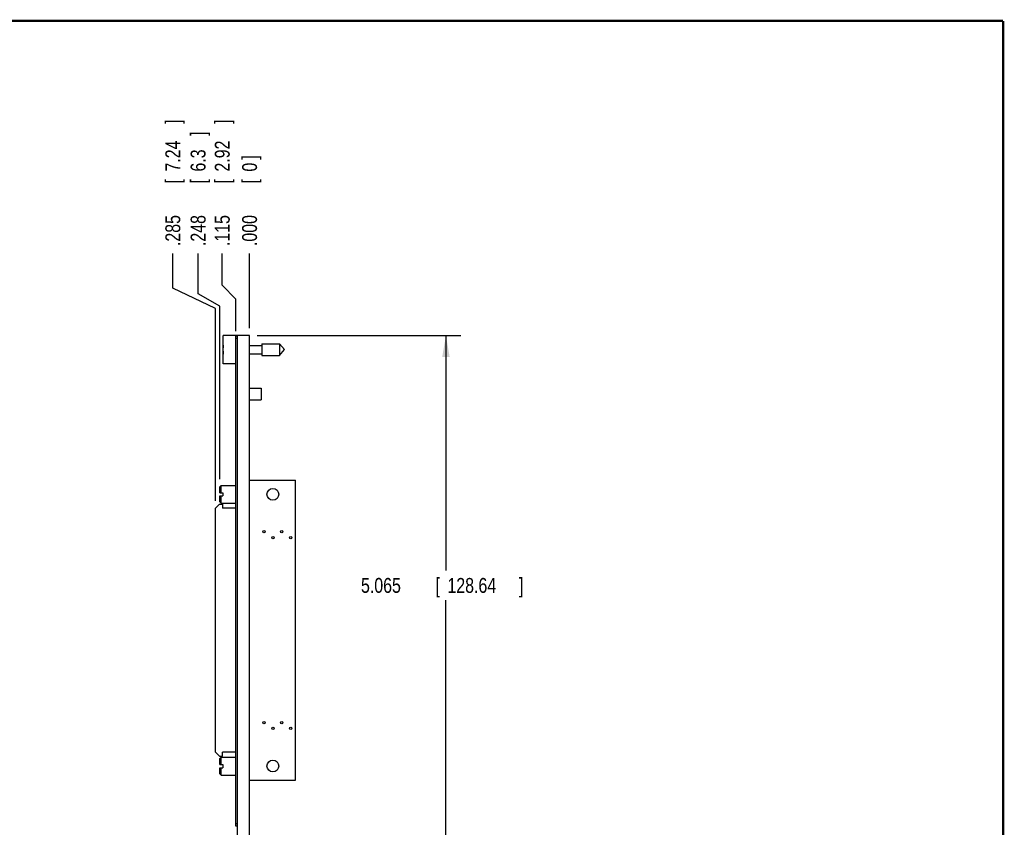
# Model space of a CAD drawing. Header units: inches. Extents: x 0.2 to 16.8, y 0.1 to 10.8.
# Tile 11 of 11: x 8.5 to 16.8, y 4 to 10.8. Entities that reach past the tile are written whole.
import ezdxf

# ---------------------------------------------------------------- set-up
doc = ezdxf.new("R2010")
doc.units = ezdxf.units.IN
doc.header["$LTSCALE"] = 0.935
doc.header["$MEASUREMENT"] = 0
doc.layers.get('0').update_dxf_attribs({"linetype": 'CONTINUOUS'})
doc.layers.add('DIMENSIONS', color=7, linetype='CONTINUOUS')
doc.styles.get("Standard").update_dxf_attribs({"font": 'txt', "width": 0.8})
doc.dimstyles.new('DIMSTYLE_1', dxfattribs={"dimtxt": 0.125, "dimasz": 0.18, "dimexe": 0.18, "dimexo": 0.0625, "dimgap": 0.09, "dimtad": 0, "dimtih": 1, "dimtoh": 1, "dimdec": 3, "dimzin": 4, "dimdsep": 46, "dimtxsty": 'STANDARD', "dimblk": '_FILLED', "dimblk1": '_FILLED', "dimblk2": '_FILLED', "dimcen": 0.09, "dimadec": 0, "dimazin": 0, "dimtp": 0.001, "dimtm": 0.001, "dimtfac": 1, "dimtdec": 3, "dimtofl": 0, "dimtmove": 0, "dimatfit": 3, "dimldrblk": '_FILLED', "dimfxl": 1, "dimtolj": 1, "dimtzin": 4, "dimarcsym": 0})
doc.dimstyles.new('DIMSTYLE_2', dxfattribs={"dimtxt": 0.125, "dimasz": 0.18, "dimexe": 0.18, "dimexo": 0.0625, "dimgap": 0.09, "dimtad": 0, "dimtih": 1, "dimtoh": 1, "dimdec": 3, "dimzin": 4, "dimdsep": 46, "dimtxsty": 'STANDARD', "dimblk": '_FILLED', "dimblk1": '_FILLED', "dimblk2": '_FILLED', "dimcen": 0.09, "dimadec": 0, "dimazin": 0, "dimtp": 0.001, "dimtm": 0.001, "dimtfac": 1, "dimtdec": 3, "dimtofl": 0, "dimtmove": 0, "dimatfit": 3, "dimldrblk": '_FILLED', "dimfxl": 1, "dimtolj": 1, "dimtzin": 4, "dimarcsym": 0})

# ---------------------------------------------------------------- blocks, each defined once
blk = doc.blocks.new('_FILLED')
at = {"color": 0, "linetype": 'BYBLOCK'}
blk.add_solid([(0, 0), (-1, 0.174), (-1, -0.174)], dxfattribs=at)
blk = doc.blocks.new('*D0')
at = {"layer": 'DIMENSIONS', "color": 2, "linetype": 'CONTINUOUS'}
for p, q in [((10.4908, 8.1188), (12.2008, 8.1188)), ((12.0758, 8.1188), (12.0758, 6.1475)), ((12.0758, 3.0541), (12.0758, 5.8975)), ((10.3923, 3.0541), (12.2008, 3.0541))]:
    blk.add_line(p, q, dxfattribs=at)
at = {"layer": 'DIMENSIONS', "color": 2, "linetype": 'CONTINUOUS', "xscale": 0.18, "yscale": 0.18, "zscale": 0.18}
for p, rotation in [((12.0758, 8.1188), 90), ((12.0758, 3.0541), 270)]:
    blk.add_blockref('_FILLED', p, dxfattribs=dict(at, rotation=rotation))
at = {"layer": 'DIMENSIONS', "color": 2, "linetype": 'CONTINUOUS', "width": 0.8}
for s, p in [('5.065', (11.3633, 5.96)), ('[', (11.9883, 5.96)), ('128.64', (12.0883, 5.96)), (']', (12.6883, 5.96))]:
    blk.add_text(s, height=0.125, dxfattribs=at).set_placement(p)
blk = doc.blocks.new('*D1')
at = {"layer": 'DIMENSIONS', "color": 2, "linetype": 'CONTINUOUS'}
for p, q in [((10.1993, 8.54), (10.1993, 8.8068)), ((10.3133, 8.4229), (10.1993, 8.54)), ((10.3133, 8.1553), (10.3133, 8.4229))]:
    blk.add_line(p, q, dxfattribs=at)
at = {"layer": 'DIMENSIONS', "color": 2, "linetype": 'CONTINUOUS', "width": 0.8}
for s, p in [(']', (10.2618, 9.8943)), ('2.92', (10.2618, 9.4943)), ('[', (10.2618, 9.3943)), ('.115', (10.2618, 8.8693))]:
    blk.add_text(s, height=0.125, rotation=90, dxfattribs=at).set_placement(p)
blk = doc.blocks.new('*D2')
at = {"layer": 'DIMENSIONS', "color": 2, "linetype": 'CONTINUOUS'}
for p, q in [((9.9964, 8.4697), (9.9964, 8.8068)), ((10.1803, 8.3644), (9.9964, 8.4697)), ((10.1803, 6.9133), (10.1803, 8.3644))]:
    blk.add_line(p, q, dxfattribs=at)
at = {"layer": 'DIMENSIONS', "color": 2, "linetype": 'CONTINUOUS', "width": 0.8}
for s, p in [(']', (10.0589, 9.7943)), ('6.3', (10.0589, 9.4943)), ('[', (10.0589, 9.3943)), ('.248', (10.0589, 8.8693))]:
    blk.add_text(s, height=0.125, rotation=90, dxfattribs=at).set_placement(p)
blk = doc.blocks.new('*D3')
at = {"layer": 'DIMENSIONS', "color": 2, "linetype": 'CONTINUOUS'}
blk.add_line((10.4283, 8.1813), (10.4283, 8.8068), dxfattribs=at)
at = {"layer": 'DIMENSIONS', "color": 2, "linetype": 'CONTINUOUS', "width": 0.8}
for s, p in [(']', (10.4908, 9.5943)), ('0', (10.4908, 9.4943)), ('[', (10.4908, 9.3943)), ('.000', (10.4908, 8.8693))]:
    blk.add_text(s, height=0.125, rotation=90, dxfattribs=at).set_placement(p)
blk = doc.blocks.new('*D17')
at = {"layer": 'DIMENSIONS', "color": 2, "linetype": 'CONTINUOUS'}
for p, q in [((9.7843, 8.5156), (9.7843, 8.8068)), ((10.1433, 8.3446), (9.7843, 8.5156)), ((10.1433, 6.7332), (10.1433, 8.3446))]:
    blk.add_line(p, q, dxfattribs=at)
at = {"layer": 'DIMENSIONS', "color": 2, "linetype": 'CONTINUOUS', "width": 0.8}
for s, p in [(']', (9.8468, 9.8943)), ('7.24', (9.8468, 9.4943)), ('[', (9.8468, 9.3943)), ('.285', (9.8468, 8.8693))]:
    blk.add_text(s, height=0.125, rotation=90, dxfattribs=at).set_placement(p)

msp = doc.modelspace()

# ---------------------------------------------------------------- linework, layer by layer
at = {"color": 7, "linetype": 'CONTINUOUS'}
for p, q in [((10.2083, 7.8823), (10.2083, 8.1193)), ((10.3283, 8.1193), (10.2083, 8.1193)), ((10.3133, 4.0028), (10.3133, 8.1128)), ((10.3283, 8.1128), (10.3133, 8.1128)), ((10.3283, 3.6758), (10.3283, 8.1188)), ((10.4283, 8.1188), (10.3283, 8.1188)), ((10.4283, 3.6758), (10.4283, 8.1188)), ((10.2083, 8.0146), (10.2062, 8.0146)), ((10.3283, 8.0928), (10.3133, 8.0928)), ((10.4283, 8.0359), (10.532, 8.0359)), ((10.532, 8.05), (10.532, 7.9516)), ((10.532, 8.05), (10.6801, 8.05)), ((10.6801, 8.05), (10.6801, 7.9516)), ((10.6801, 8.05), (10.7214, 8.0008)), ((10.2062, 7.9871), (10.2083, 7.9871)), ((10.4283, 7.9658), (10.532, 7.9658)), ((10.532, 7.9516), (10.6801, 7.9516)), ((10.6801, 7.9516), (10.7214, 8.0008)), ((10.3133, 7.8823), (10.2083, 7.8823)), ((10.4283, 7.6766), (10.5269, 7.6766)), ((10.5269, 7.6766), (10.5269, 7.5782)), ((10.4283, 7.5782), (10.5269, 7.5782)), ((10.1803, 6.8508), (10.1913, 6.8618)), ((10.1913, 6.8003), (10.1913, 6.8618)), ((10.1913, 6.8618), (10.3133, 6.8618)), ((10.4283, 6.905), (10.8126, 6.905)), ((10.8126, 4.3892), (10.8126, 6.905)), ((10.1803, 6.8003), (10.1803, 6.8508)), ((10.1803, 6.8003), (10.2033, 6.8003)), ((10.1803, 6.7228), (10.1803, 6.7733)), ((10.1803, 6.7733), (10.2033, 6.7733)), ((10.1913, 6.7118), (10.1913, 6.7733)), ((10.2033, 6.8003), (10.2033, 6.7733)), ((10.1433, 6.6707), (10.1767, 6.7042)), ((10.1767, 6.7042), (10.2023, 6.7042)), ((10.1803, 6.7228), (10.1913, 6.7118)), ((10.1913, 6.7118), (10.3133, 6.7118)), ((10.2023, 6.7042), (10.2023, 6.6707)), ((10.1433, 4.6235), (10.1433, 6.6707)), ((10.3133, 6.6707), (10.2023, 6.6707)), ((10.1433, 4.6235), (10.1767, 4.59)), ((10.1767, 4.59), (10.2023, 4.59)), ((10.1803, 4.5708), (10.1913, 4.5818)), ((10.1803, 4.5203), (10.1803, 4.5708)), ((10.1913, 4.5818), (10.3133, 4.5818)), ((10.1913, 4.5203), (10.1913, 4.5818)), ((10.3133, 4.6235), (10.2023, 4.6235)), ((10.2023, 4.59), (10.2023, 4.6235)), ((10.1803, 4.5203), (10.2033, 4.5203)), ((10.1803, 4.4933), (10.2033, 4.4933)), ((10.1803, 4.4428), (10.1803, 4.4933)), ((10.1913, 4.4318), (10.1913, 4.4933)), ((10.2033, 4.5203), (10.2033, 4.4933)), ((10.1803, 4.4428), (10.1913, 4.4318)), ((10.1913, 4.4318), (10.3133, 4.4318)), ((10.4283, 4.3892), (10.8126, 4.3892)), ((10.3283, 4.0228), (10.3133, 4.0228)), ((10.3283, 4.0028), (10.3133, 4.0028))]:
    msp.add_line(p, q, dxfattribs=at)
at = {"color": 7, "linetype": 'CONTINUOUS', "const_width": 0.02}
for points in [[(16.75, 10.7586), (0.25, 10.7586)], [(16.75, 0.2586), (16.75, 10.7586)]]:
    msp.add_lwpolyline(points, dxfattribs=at)
at = {"color": 7, "linetype": 'CONTINUOUS'}
for centre, radius in [((10.6238, 6.7868), 0.0492), ((10.5488, 6.4721), 0.00984), ((10.6988, 6.4721), 0.00984), ((10.6238, 6.4221), 0.00984), ((10.7738, 6.4221), 0.00984), ((10.5488, 4.8721), 0.00984), ((10.6988, 4.8721), 0.00984), ((10.6238, 4.8221), 0.00984), ((10.7738, 4.8221), 0.00984), ((10.6238, 4.5073), 0.0492)]:
    msp.add_circle(centre, radius, dxfattribs=at)
for start, end in [(172.94319, 177.47432), (182.52568, 187.0613)]:
    msp.add_arc((10.5186, 8.0008), 0.3127, start, end, dxfattribs=at)

# ---------------------------------------------------------------- dimensions: what is measured, and where the dimension line sits
at = {"layer": 'DIMENSIONS', "color": 2, "linetype": 'CONTINUOUS'}
for feature_location, offset, dtype, origin, picture, middle in [((10.1433, 6.7332), (-0.359, 2.0736), 0, (10.4283, 8.1188), '*D17', (9.7843, 9.4318)), ((10.3132828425, 8.1553310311), (-0.1140322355, 0.6515), 0, (10.4282828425, 8.1188310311), '*D1', (10.199250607, 9.4318310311)), ((10.1802828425, 6.9133310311), (-0.1839133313, 1.8935), 0, (10.4282828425, 8.1188310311), '*D2', (9.9963695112, 9.3818310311)), ((10.4282828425, 8.1813310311), (0, 0.6255), 1, (10.4282828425, 8.1188310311), '*D3', (10.4282828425, 9.2818310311))]:
    dim = msp.add_ordinate_dim(feature_location=feature_location, offset=offset, dtype=dtype, origin=origin, dimstyle='DIMSTYLE_2', dxfattribs=at)
    dim.commit()
    dim.dimension.update_dxf_attribs({"geometry": picture, "text_midpoint": middle})
dim = msp.add_linear_dim(base=(12.0758, 8.1188), p1=(10.3923, 3.0541), p2=(10.4908, 8.1188), angle=90, dimstyle='DIMSTYLE_1', dxfattribs=at)
dim.commit()
dim.dimension.update_dxf_attribs({"geometry": '*D0', "text_midpoint": (12.0758, 6.0225), "dimtype": 160})

doc.saveas('drawing.dxf')
